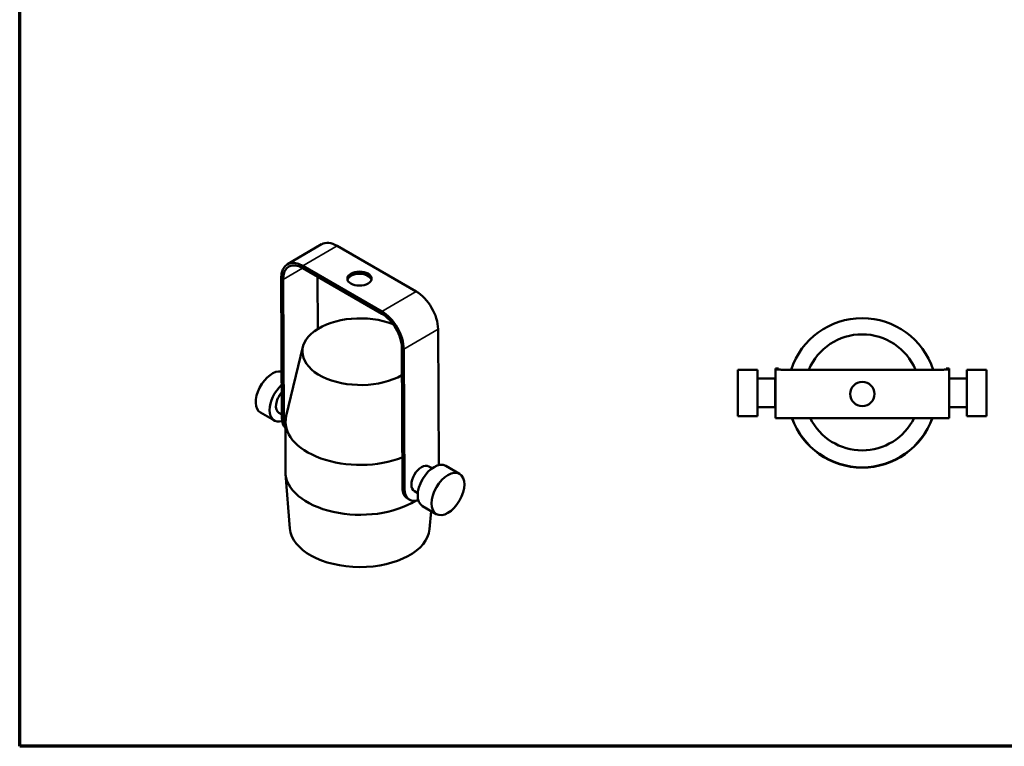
# Paper-space layout 'Sheet_1' of a CAD drawing. Header units: millimetres. Extents: x 0.8 to 38.6, y 0.8 to 38.6.
# Tile 1 of 3: x 0.8 to 21.6, y 0.8 to 16.1. Entities that reach past the tile are written whole.
import ezdxf

# ---------------------------------------------------------------- set-up
doc = ezdxf.new("R2010")
doc.units = ezdxf.units.MM
for name, color, linetype, lineweight in [('Border (ISO)', 7, 'Continuous', 70), ('Visible (ISO)', 7, 'Continuous', 50), ('Visible Narrow (ISO)', 7, 'Continuous', 35)]:
    doc.layers.add(name, color=color, linetype=linetype, lineweight=lineweight)

# ---------------------------------------------------------------- blocks, each defined once
blk = doc.blocks.new('Borders Chauvet')
at = {"layer": 'Border (ISO)'}
for p, q in [((0.787, 0.787), (0.787, 38.583)), ((38.583, 0.787), (0.787, 0.787))]:
    blk.add_line(p, q, dxfattribs=at)

psp = doc.layouts.new('Sheet_1')

# ---------------------------------------------------------------- linework, layer by layer
at = {"layer": 'Visible (ISO)'}
for p, q in [((6.438, 10.966), (7.161, 11.388)), ((7.486, 11.356), (9.157, 10.392)), ((8.433, 9.97), (6.762, 10.934)), ((8.433, 9.922), (6.763, 10.886)), ((6.32, 7.721), (6.306, 10.67)), ((6.361, 7.697), (6.347, 10.646)), ((7.073, 10.707), (7.078, 9.598)), ((9.632, 6.724), (9.618, 9.598)), ((6.767, 9.22), (6.415, 7.764)), ((8.853, 9.2), (8.867, 6.25)), ((8.895, 9.175), (8.909, 6.226)), ((15.948, 7.761), (15.948, 8.74)), ((16.361, 8.74), (15.948, 8.74)), ((16.361, 8.74), (16.361, 7.761)), ((16.745, 8.742), (16.745, 8.762)), ((16.745, 8.762), (16.745, 8.762)), ((16.745, 8.762), (16.804, 8.762)), ((16.745, 8.742), (16.745, 7.719)), ((16.804, 8.762), (16.804, 8.762)), ((16.804, 8.742), (16.804, 8.762)), ((17.394, 8.739), (19.756, 8.739)), ((17.394, 8.739), (19.756, 8.739)), ((20.347, 8.762), (20.347, 8.742)), ((20.347, 8.762), (20.347, 8.762)), ((20.406, 8.762), (20.347, 8.762)), ((20.406, 8.762), (20.406, 8.742)), ((20.406, 8.762), (20.406, 8.762)), ((20.406, 7.719), (20.406, 8.742)), ((20.78, 8.74), (20.78, 7.761)), ((21.193, 8.74), (20.78, 8.74)), ((21.193, 7.761), (21.193, 8.74)), ((16.361, 8.552), (16.735, 8.552)), ((16.735, 8.552), (16.735, 7.949)), ((20.406, 8.552), (20.78, 8.552)), ((16.361, 7.949), (16.735, 7.949)), ((20.406, 7.949), (20.78, 7.949)), ((6.166, 7.665), (5.873, 7.833)), ((6.26, 7.828), (6.319, 7.793)), ((16.361, 7.761), (15.948, 7.761)), ((19.756, 7.715), (17.394, 7.715)), ((21.193, 7.761), (20.78, 7.761)), ((6.396, 6.587), (6.4, 7.641)), ((9.421, 6.698), (9.493, 6.657)), ((10.072, 6.54), (9.78, 6.709)), ((6.491, 5.386), (6.397, 6.543)), ((9.12, 6.176), (9.191, 6.135)), ((9.015, 5.994), (8.973, 6.018)), ((9.582, 5.692), (9.29, 5.861)), ((9.44, 5.374), (9.474, 5.754))]:
    psp.add_line(p, q, dxfattribs=at)
for centre, major_axis, ratio, start_param, end_param in [((7.489, 10.827), (-0.327, 0.561), 0.574215, 5.495094, 6.283185), ((6.765, 10.405), (-0.327, 0.561), 0.574215, 5.495094, 7.06589), ((6.765, 10.405), (-0.298, 0.51), 0.574215, 5.495094, 7.06589), ((7.96, 10.615), (0.256, 0.001), 0.580469, 0.162577, 2.979016), ((9.159, 9.863), (0.327, -0.561), 0.574215, 0.782705, 2.353501), ((7.98, 9.12), (-1.225, 0.005), 0.574761, 4.11527, 8.652649), ((8.435, 9.441), (-0.327, 0.561), 0.574215, 3.924297, 5.495094), ((8.435, 9.441), (-0.298, 0.51), 0.574215, 3.924297, 5.495094), ((18.571, 8.253), (-1.575, 0), 0.99999, 3.456005, 5.968751), ((18.571, 8.261), (1.225, 0), 0.99999, 0.401334, 2.740258), ((6.118, 8.257), (0.245, 0.424), 0.57735, 0.180635, 3.141593), ((17.394, 8.742), (-0.65, 0), 0.005417, 0, 1.570796), ((17.394, 8.742), (-0.591, 0), 0.005417, 0, 1.570796), ((19.756, 8.742), (0.591, 0), 0.005417, 4.712389, 6.283185), ((19.756, 8.742), (0.65, 0), 0.005417, 4.712389, 6.283185), ((6.41, 8.089), (-0.245, -0.424), 0.57735, 4.202363, 6.820374), ((6.41, 8.089), (-0.151, -0.261), 0.57735, 4.380444, 6.283185), ((18.575, 8.227), (-0.256, 0), 0.999985, 0.000625, 3.140968), ((6.681, 7.932), (-0.256, -0.443), 0.57735, 5.503204, 6.173691), ((7.974, 7.635), (-1.575, 0.006), 0.574761, 6.147219, 8.456371), ((6.723, 7.908), (-0.256, -0.443), 0.57735, 5.503204, 5.959598), ((17.394, 7.719), (-0.65, 0), 0.005417, 0, 1.570796), ((18.571, 8.247), (1.575, 0), 0.99999, 3.485697, 5.939063), ((18.571, 8.253), (1.575, 0), 0.99999, 3.489561, 5.935199), ((18.571, 8.261), (-1.225, 0), 0.99999, 0.461662, 2.679931), ((19.756, 7.719), (0.65, 0), 0.005417, 4.712389, 6.283185), ((9.27, 6.437), (-0.151, -0.261), 0.57735, 3.141593, 6.283185), ((9.535, 6.285), (-0.245, -0.424), 0.57735, 3.141593, 6.283185), ((7.97, 6.581), (-1.575, 0.006), 0.574761, 0.000076, 2.41075), ((9.229, 6.461), (-0.256, -0.443), 0.57735, 5.503204, 6.283185), ((9.27, 6.437), (-0.256, -0.443), 0.57735, 5.503204, 6.874877), ((7.966, 5.421), (-1.476, 0.006), 0.574761, 0.048682, 3.09291)]:
    psp.add_ellipse(centre, major_axis=major_axis, ratio=ratio, start_param=start_param, end_param=end_param, dxfattribs=at)
for centre, major_axis, ratio in [((7.96, 10.663), (-0.256, -0.001), 0.580469), ((18.575, 8.227), (-0.256, 0), 0.999985), ((9.827, 6.116), (-0.245, -0.424), 0.57735)]:
    psp.add_ellipse(centre, major_axis=major_axis, ratio=ratio, dxfattribs=at)
at = {"layer": 'Visible Narrow (ISO)'}
for p, q in [((7.486, 11.356), (6.762, 10.934)), ((6.347, 10.646), (6.76, 10.887)), ((6.763, 10.886), (6.762, 10.934)), ((6.347, 10.646), (6.306, 10.67)), ((8.433, 9.97), (9.157, 10.392)), ((8.433, 9.922), (8.433, 9.97)), ((8.895, 9.175), (9.618, 9.598)), ((8.853, 9.2), (8.895, 9.175)), ((6.32, 7.721), (6.361, 7.697)), ((8.867, 6.25), (8.909, 6.226))]:
    psp.add_line(p, q, dxfattribs=at)

# ---------------------------------------------------------------- block references
psp.add_blockref('Borders Chauvet', (0, 0))

doc.saveas('drawing.dxf')
